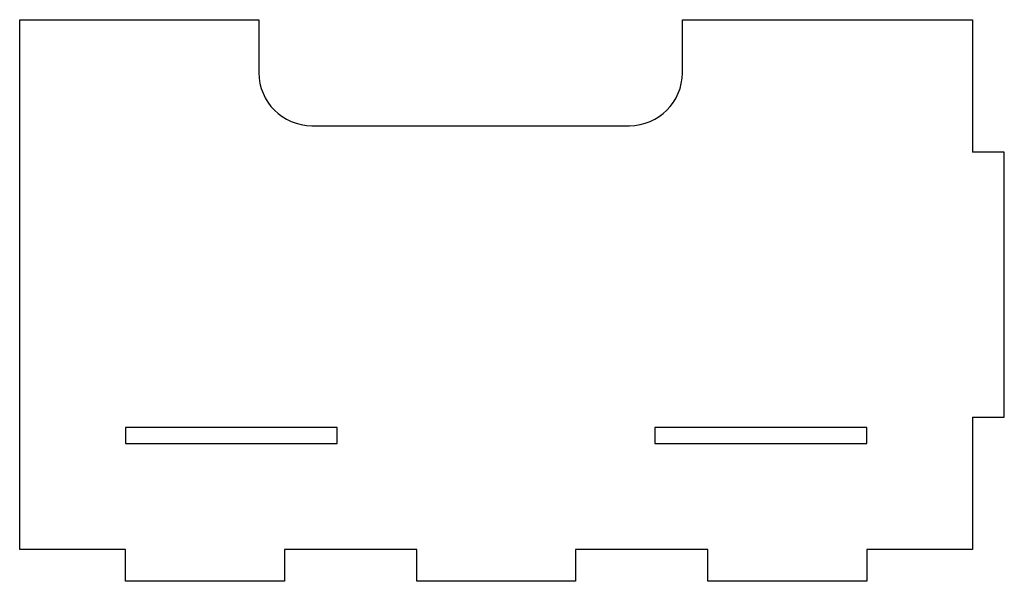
# Model space of a CAD drawing. Header units: millimetres. Extents: x -90 to 96, y -56 to 50.
import ezdxf

# ---------------------------------------------------------------- set-up
doc = ezdxf.new("R2010")
doc.units = ezdxf.units.MM

msp = doc.modelspace()

# ---------------------------------------------------------------- linework, layer by layer
at = {"color": 7, "linetype": 'Continuous', "lineweight": 25}
for p, q in [((-90, 50), (-44.81, 50)), ((-90, -50), (-90, 50)), ((-44.81, 50), (-44.81, 40)), ((35.19, 40), (35.19, 50)), ((35.19, 50), (90, 50)), ((90, 50), (90, 25)), ((-34.81, 30), (25.19, 30)), ((96, 25), (90, 25)), ((96, -25), (96, 25)), ((90, -25), (96, -25)), ((90, -25), (90, -50)), ((-30, -27), (-70, -27)), ((-70, -27), (-70, -30)), ((-30, -30), (-30, -27)), ((70, -27), (30, -27)), ((30, -27), (30, -30)), ((70, -30), (70, -27)), ((-70, -30), (-30, -30)), ((30, -30), (70, -30)), ((-70, -50), (-90, -50)), ((-70, -56), (-70, -50)), ((-40, -50), (-40, -56)), ((-15, -50), (-40, -50)), ((-15, -56), (-15, -50)), ((15, -50), (15, -56)), ((40, -50), (15, -50)), ((40, -56), (40, -50)), ((70, -50), (70, -56)), ((90, -50), (70, -50)), ((-40, -56), (-70, -56)), ((15, -56), (-15, -56)), ((70, -56), (40, -56))]:
    msp.add_line(p, q, dxfattribs=at)
for centre, start, end in [((-34.81, 40), 180, 270), ((25.19, 40), 270, 0)]:
    msp.add_arc(centre, 10, start, end, dxfattribs=at)

doc.saveas('drawing.dxf')
